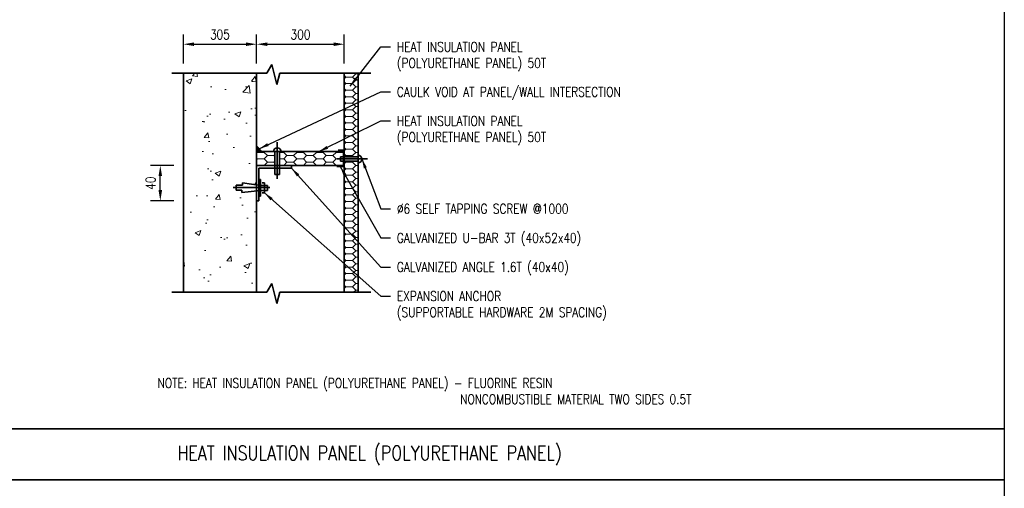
# Model space of a CAD drawing. Header units: millimetres. Extents: x -451102 to 455990, y 0 to 52070.
# Tile 8 of 9: x 41296 to 71846, y 16173 to 30702. Entities that reach past the tile are written whole.
import ezdxf

# ---------------------------------------------------------------- set-up
doc = ezdxf.new("R2010")
doc.units = ezdxf.units.MM
for name, color, linetype, lineweight in [('M-ANNO-TEXT-DUCT', 2, 'Continuous', 35), ('M-SECT-GRPH', 3, 'Continuous', 35), ('M-SECT-MBND-THIN', 1, 'Continuous', 18)]:
    doc.layers.add(name, color=color, linetype=linetype, lineweight=lineweight)
doc.styles.get("Standard").update_dxf_attribs({"font": 'romans.shx', "width": 0.8, "height": 3})
doc.styles.add('Text', font='romans.shx', dxfattribs={"width": 0.8, "height": 3})
doc.dimstyles.new('NFL_1', dxfattribs={"dimscale": 0, "dimtxt": 3, "dimasz": 3.3, "dimexe": 3, "dimexo": 3, "dimgap": 1.5, "dimtad": 1, "dimdec": 0, "dimzin": 3, "dimdsep": 46, "dimtxsty": 'Text', "dimblk1": 'ARCHTICK', "dimblk2": 'ARCHTICK', "dimsah": 1, "dimcen": 3, "dimdle": 3, "dimclrd": 1, "dimclre": 1, "dimclrt": 2, "dimadec": 0, "dimazin": 0, "dimtfac": 0.75, "dimtdec": 0, "dimtmove": 2, "dimatfit": 3, "dimfxl": 0.125, "dimtfillclr": 1, "dimfrac": 2, "dimtolj": 1, "dimtzin": 0, "dimarcsym": 0})
doc.dimstyles.new('TBGA_100', dxfattribs={"dimscale": 100, "dimtxt": 3, "dimasz": 3, "dimexe": 2, "dimexo": 2, "dimgap": 2, "dimtad": 1, "dimtoh": 1, "dimdec": 3, "dimzin": 11, "dimdsep": 46, "dimtxsty": 'Standard', "dimcen": 0, "dimadec": 0, "dimazin": 3, "dimtfac": 0.85, "dimtdec": 3, "dimtmove": 0, "dimatfit": 3, "dimfxl": 1, "dimfrac": 1, "dimtolj": 1, "dimtzin": 15, "dimarcsym": 0})

# ---------------------------------------------------------------- blocks, each defined once
blk = doc.blocks.new('*D61')
at = {"layer": 'Defpoints', "color": 0, "transparency": 16777216}
for p in [(48647, 29942), (46374, 29040), (48647, 29040)]:
    blk.add_point(p, dxfattribs=at)
at = {"layer": 'M-ANNO-TEXT-DUCT', "color": 1, "lineweight": -2, "transparency": 16777216}
for p, q in [((46374, 29340), (46374, 30242)), ((46704, 29942), (48317, 29942)), ((48647, 29340), (48647, 30242))]:
    blk.add_line(p, q, dxfattribs=at)
at = {"layer": 'M-ANNO-TEXT-DUCT', "color": 1, "transparency": 16777216}
for points in [[(46704, 29997), (46704, 29887), (46374, 29942)], [(48317, 29997), (48317, 29887), (48647, 29942)]]:
    blk.add_solid(points, dxfattribs=at)
at = {"layer": 'M-ANNO-TEXT-DUCT', "color": 2, "transparency": 16777216, "insert": (47510, 30242), "char_height": 300, "attachment_point": 5, "style": 'Text'}
blk.add_mtext('\\A1;305', dxfattribs=at)
blk = doc.blocks.new('*D60')
at = {"layer": 'Defpoints', "color": 0, "transparency": 16777216}
for p in [(51366, 29942), (48647, 29040), (51366, 29044)]:
    blk.add_point(p, dxfattribs=at)
at = {"layer": 'M-ANNO-TEXT-DUCT', "color": 1, "lineweight": -2, "transparency": 16777216}
for p, q in [((48647, 29340), (48647, 30242)), ((48977, 29942), (51036, 29942)), ((51366, 29344), (51366, 30242))]:
    blk.add_line(p, q, dxfattribs=at)
at = {"layer": 'M-ANNO-TEXT-DUCT', "color": 1, "transparency": 16777216}
for points in [[(48977, 29997), (48977, 29887), (48647, 29942)], [(51036, 29997), (51036, 29887), (51366, 29942)]]:
    blk.add_solid(points, dxfattribs=at)
at = {"layer": 'M-ANNO-TEXT-DUCT', "color": 2, "transparency": 16777216, "insert": (50006, 30242), "char_height": 300, "attachment_point": 5, "style": 'Text'}
blk.add_mtext('\\A1;300', dxfattribs=at)
blk = doc.blocks.new('*D62')
at = {"layer": 'Defpoints', "color": 0, "transparency": 16777216}
for p in [(45658, 26181), (46374, 26181), (46374, 25087)]:
    blk.add_point(p, dxfattribs=at)
at = {"layer": 'M-ANNO-TEXT-DUCT', "color": 1, "lineweight": -2, "transparency": 16777216}
for p, q in [((46074, 26181), (45358, 26181)), ((45658, 25417), (45658, 25851)), ((46074, 25087), (45358, 25087))]:
    blk.add_line(p, q, dxfattribs=at)
at = {"layer": 'M-ANNO-TEXT-DUCT', "color": 1, "transparency": 16777216}
for points in [[(45603, 25851), (45713, 25851), (45658, 26181)], [(45603, 25417), (45713, 25417), (45658, 25087)]]:
    blk.add_solid(points, dxfattribs=at)
at = {"layer": 'M-ANNO-TEXT-DUCT', "color": 2, "transparency": 16777216, "insert": (45358, 25634), "char_height": 300, "attachment_point": 5, "rotation": 90, "style": 'Text'}
blk.add_mtext('\\A1;40', dxfattribs=at)

msp = doc.modelspace()

# ---------------------------------------------------------------- hatches: boundary and pattern name
at = {"layer": 'M-SECT-GRPH'}
msp.add_hatch(color=256, dxfattribs=at).paths.add_polyline_path([(48647.04, 26610.7701), (48808.04, 26610.7701), (48647.04, 26794.7701)])
at = {"layer": 'M-SECT-MBND-THIN'}
h = msp.add_hatch(dxfattribs=at)
h.set_pattern_fill('AR-CONC', color=256, scale=10, style=0)
h.set_pattern_definition([(50, (3462.5, 781.8), (1821.847, -159.39), [190.5, -2095.5]), (355, (3462.5, 781.8), (-352.43, 1910.566), [152.4, -1676.4]), (100.451, (3614.4, 768.5), (1469.425, 1751.167), [161.9, -1780.9]), (46.184, (3462.5, 1289.8), (2710.79, -420.42), [285.75, -3143.25]), (96.6356, (3688.4, 1254.7), (2374.04, 2474.26), [242.85, -2671.35]), (351.184, (3462.5, 1289.8), (2374.05, 2474.25), [228.6, -2514.6]), (21, (3716.5, 1162.8), (1516.15, -1022.655), [190.5, -2095.5]), (326, (3716.5, 1162.8), (618.02, 1841.88), [152.4, -1676.4]), (71.4514, (3842.9, 1077.5), (2134.165, 819.23), [161.9, -1780.9]), (37.5, (3462.54, 781.8), (30.886, 845.55), [0, -1656.08, 0, -1701.8, 0, -1682.75]), (7.5, (3462.5, 781.8), (668.197, 1001.806), [0, -970.28, 0, -1617.98, 0, -641.35]), (327.5, (2896.1, 781.8), (1355.906, -57.2874), [0, -635, 0, -1981.2, 0, -2628.9]), (317.5, (2642.1, 781.8), (1481.292, 254.265), [0, -825.5, 0, -1315.72, 0, -1866.9])])
h.paths.add_polyline_path([(46373.54, 22250.2701), (48647.04, 22250.2701), (48647.04, 25393.3321), (48192.54, 25343.2701), (48192.54, 25419.2701), (48011.54, 25419.2701), (48011.54, 25570.7701), (48213.54, 25570.7701), (48213.54, 25642.2701), (48647.04, 25582.9614), (48647.04, 29040.2701), (46373.54, 29040.2701)])
h = msp.add_hatch(dxfattribs=at)
h.set_pattern_fill('M3', color=256, scale=2, style=0)
h.set_pattern_definition([(45, (3767.34, 781.77), (3e-14, 203.2), [143.6841, -287.3682]), (135, (3868.94, 883.37), (3e-14, 203.2), [143.6841, -287.3682]), (0, (3564.14, 781.77), (304.8, 101.6), [203.2, -406.4])])
h.paths.add_polyline_path([(51796.54, 29043.7562), (51365.54, 29043.7562), (51365.54, 26451.2701), (51796.54, 26451.2701)])
h.paths.add_polyline_path([(51796.54, 26314.2701), (51365.54, 26314.2701), (51365.54, 22253.7562), (51796.54, 22253.7562)])
h.paths.add_polyline_path([(49353.04, 26610.7701), (49353.04, 26180.7701), (51341.54, 26180.7701), (51341.54, 26314.2701), (51252.04, 26314.2701), (51252.04, 26451.2701), (51341.54, 26451.2701), (51341.54, 26610.7701)])
h.paths.add_polyline_path([(48647.04, 26610.7701), (48647.04, 26180.7701), (49216.04, 26180.7701), (49216.04, 26610.7701)])

# ---------------------------------------------------------------- linework, layer by layer
at = {"layer": 'Defpoints'}
msp.add_lwpolyline([(0, 52070.0002), (71845.6828, 52070.0002), (71845.6828, 0.0001), (0, 0.0001)], close=True, dxfattribs=at)
at = {"layer": 'M-ANNO-TEXT-DUCT'}
for p, q in [((0, 18016.2701), (71845.6828, 18016.2701)), ((0, 16433.7701), (71845.6828, 16433.7701))]:
    msp.add_line(p, q, dxfattribs=at)
at = {"layer": 'M-SECT-GRPH'}
for p, q in [((46021.04, 29040.2701), (48959.54, 29040.2701)), ((46373.54, 29053.2701), (46373.54, 22250.2701)), ((48647.04, 29040.2701), (48647.04, 22250.2701)), ((48959.54, 29040.2701), (49114.2124, 29308.1706)), ((49114.2124, 29308.1706), (49278.5148, 28694.9858)), ((49278.5148, 28694.9858), (49371.9675, 29043.7562)), ((49371.9675, 29043.7562), (52190.54, 29043.7562)), ((51365.54, 29043.7562), (51365.54, 22253.7562)), ((51796.54, 29043.7562), (51796.54, 22253.7562)), ((49279.54, 26905.7701), (49279.54, 25773.2701)), ((48647.04, 26794.7701), (48808.04, 26610.7701)), ((48647.04, 26610.7701), (51365.54, 26610.7701)), ((49216.04, 26610.7701), (49216.04, 25903.7701)), ((49353.04, 25903.7701), (49353.04, 26610.7701)), ((51172.04, 26658.7701), (51341.54, 26658.7701)), ((51341.54, 26658.7701), (51341.54, 26148.7701)), ((52091.54, 26387.7701), (51146.04, 26387.7701)), ((51796.54, 26451.2701), (51252.04, 26451.2701)), ((51252.04, 26451.2701), (51252.04, 26314.2701)), ((51252.04, 26314.2701), (51796.54, 26314.2701)), ((48647.04, 26180.7701), (51365.54, 26180.7701)), ((48716.04, 26097.7701), (49732.04, 26097.7701)), ((48716.04, 26097.7701), (48716.04, 25086.7701)), ((49732.04, 26097.7701), (49732.04, 26180.7701)), ((51341.54, 26148.7701), (51139.04, 26148.7701)), ((48716.04, 25743.2701), (48769.04, 25743.2701)), ((48769.04, 25743.2701), (48769.04, 25234.2701)), ((49216.04, 25903.7701), (49353.04, 25903.7701)), ((47914.54, 25494.7701), (49055.54, 25494.7701)), ((48011.54, 25570.7701), (48011.54, 25419.2701)), ((48011.54, 25570.7701), (48213.54, 25570.7701)), ((48011.54, 25419.2701), (48192.54, 25419.2701)), ((48192.54, 25419.2701), (48192.54, 25343.2701)), ((48192.54, 25343.2701), (48769.04, 25406.7701)), ((48213.54, 25570.7701), (48213.54, 25642.2701)), ((48213.54, 25642.2701), (48769.04, 25566.2701)), ((48769.04, 25566.2701), (48979.54, 25566.2701)), ((48979.54, 25410.7701), (48769.04, 25410.7701)), ((48824.04, 25642.2701), (48887.04, 25642.2701)), ((48887.04, 25642.2701), (48887.04, 25335.2701)), ((48979.54, 25566.2701), (48979.54, 25410.7701)), ((48716.04, 25086.7701), (48647.04, 25086.7701)), ((48769.04, 25234.2701), (48716.04, 25234.2701)), ((48887.04, 25335.2701), (48820.04, 25335.2701)), ((48959.54, 22250.2701), (49114.2124, 22518.1706)), ((49114.2124, 22518.1706), (49278.5148, 21904.9858)), ((46021.04, 22250.2701), (48959.54, 22250.2701)), ((49278.5148, 21904.9858), (49371.9675, 22253.7562)), ((49371.9675, 22253.7562), (52190.54, 22253.7562))]:
    msp.add_line(p, q, dxfattribs=at)
for centre, start, end in [((49288.04, 26610.7701), 0, 180), ((51796.54, 26379.2701), 270, 90)]:
    msp.add_arc(centre, 118, start, end, dxfattribs=at)

# ---------------------------------------------------------------- texts
at = {"layer": 'M-ANNO-TEXT-DUCT', "attachment_point": 1}
for s, insert, char_height in [('HEAT INSULATION PANEL\\P(POLYURETHANE PANEL) 50T', (53001.2981, 30008.2701), 300), ('CAULK VOID AT PANEL/WALL INTERSECTION', (53001.2981, 28614.4094), 300), ('HEAT INSULATION PANEL\\P(POLYURETHANE PANEL) 50T', (53001.2981, 27711.3398), 300), ('%%C6 SELF TAPPING SCREW @1000', (53001.2981, 24989.9094), 300), ('GALVANIZED U-BAR 3T (40x52x40)', (53001.2981, 24086.8398), 300), ('GALVANIZED ANGLE 1.6T (40x40)', (53001.2981, 23183.7701), 300), ('EXPANSION ANCHOR \\P(SUPPORTABLE HARDWARE 2M SPACING)', (53001.2981, 22280.7005), 300), ('NOTE: HEAT INSULATION PANEL (POLYURETHANE PANEL) - FLUORINE RESIN\\P^I^I^I^I^I^I^I      NONCOMBUSTIBLE MATERIAL TWO SIDES 0.5T', (45572.8271, 19586.413), 300), ('HEAT INSULATION PANEL (POLYURETHANE PANEL)', (46188.8176, 17494.8029), 450)]:
    msp.add_mtext(s, dxfattribs=dict(at, insert=insert, char_height=char_height))

# ---------------------------------------------------------------- dimensions: what is measured, and where the dimension line sits
at = {"layer": 'M-ANNO-TEXT-DUCT'}
for base, p1, p2, text, picture, middle in [((48647.04, 29941.7701), (46373.54, 29040.2701), (48647.04, 29040.2701), '305', '*D61', (47510.29, 30241.7701)), ((51365.54, 29941.7701), (48647.04, 29040.2701), (51365.54, 29043.7562), '300', '*D60', (50006.29, 30241.7701))]:
    dim = msp.add_linear_dim(base=base, p1=p1, p2=p2, text=text, dimstyle='NFL_1', dxfattribs=at)
    dim.commit()
    dim.dimension.update_dxf_attribs({"geometry": picture, "text_midpoint": middle})
dim = msp.add_linear_dim(base=(45658.04, 26180.7701), p1=(46373.54, 25086.7701), p2=(46373.54, 26180.7701), angle=270, text='40', dimstyle='NFL_1', dxfattribs=at)
dim.commit()
dim.dimension.update_dxf_attribs({"geometry": '*D62', "text_midpoint": (45358.04, 25633.7701)})

# ---------------------------------------------------------------- leaders
at = {"layer": 'M-ANNO-TEXT-DUCT', "annotation_type": 0, "has_hookline": 1, "hookline_direction": 0}
for points, text_width in [([(51549.4068, 28646.0838), (52501.2981, 29858.2701), (52801.2981, 29858.2701)], 5200), ([(48727.54, 26702.7701), (52501.2981, 28464.4094), (52801.2981, 28464.4094)], 7862.8571), ([(50573.04, 26610.7701), (52501.2981, 27561.3398), (52801.2981, 27561.3398)], 5200), ([(51914.2335, 26387.7701), (52501.2981, 24839.9094), (52801.2981, 24839.9094)], 6057.1429), ([(49732.04, 26097.7701), (52501.2981, 23033.7701), (52801.2981, 23033.7701)], 6011.4286), ([(51240.29, 26148.7701), (52501.2981, 23936.8398), (52801.2981, 23936.8398)], 6445.7143), ([(48887.04, 25335.2701), (52501.2981, 22130.7005), (52801.2981, 22130.7005)], 7314.2857)]:
    msp.add_leader(points, dimstyle='TBGA_100', override={"dimgap": 2, "dimtad": 0}, dxfattribs=dict(at, text_width=text_width))

doc.saveas('drawing.dxf')
